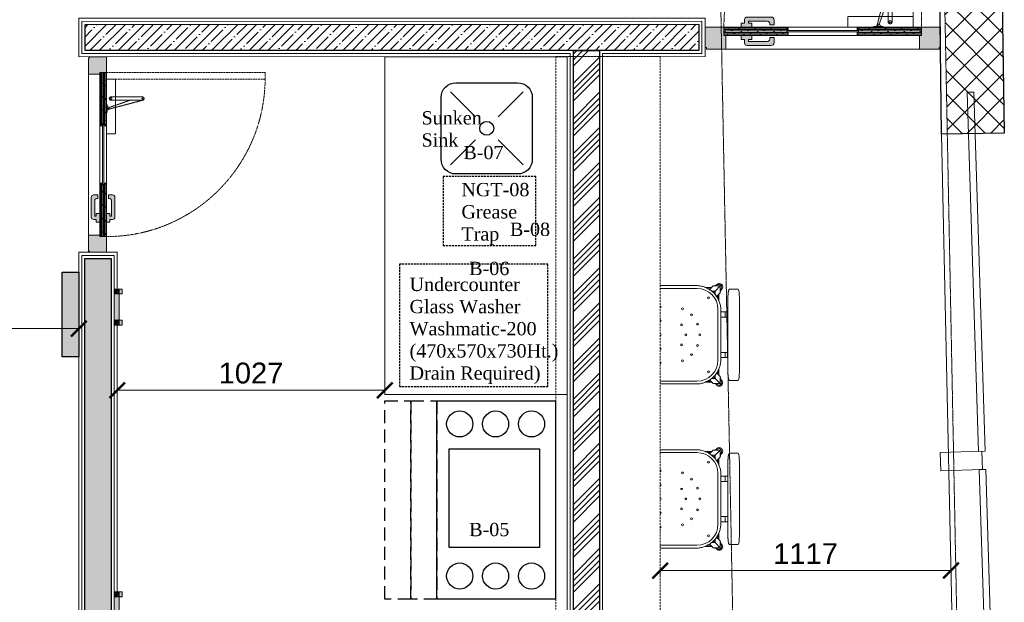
# Model space of a CAD drawing. Header units: millimetres. Extents: x 508219 to 745096, y 311341 to 352167.
# Tile 17 of 46: x 524442 to 528222, y 343081 to 345316. Entities that reach past the tile are written whole.
import ezdxf

# ---------------------------------------------------------------- set-up
doc = ezdxf.new("R2010")
doc.units = ezdxf.units.MM
doc.header["$PDMODE"] = 34
for name, pattern in [('( Hidden )', [0.375, 0.25, -0.125]), ('ACAD_ISO02W100', [15, 12, -3]), ('DASHED', [0.75, 0.5, -0.25]), ('DASHED2', [0.375, 0.25, -0.125])]:
    doc.linetypes.add(name, pattern=pattern)
doc.layers.get('0').update_dxf_attribs({"color": 252})
for name, color, linetype, lineweight in [('01_TEXT', 7, 'Continuous', 5), ('02_EQUIPMENT-TEXT', 7, 'Continuous', 0), ('A-Dimension', 42, 'Continuous', 9), ('A-DOOR', 8, 'Continuous', 9), ('A-GLAZ', 195, 'Continuous', 5), ('A-WALL', 12, 'Continuous', 30), ('A-Wall Hatch', 8, 'Continuous', 5), ('A-WORK-COUNTER', 180, 'Continuous', 5), ('Equipment Name', 7, 'Continuous', 0), ('PLASTER', 252, 'Continuous', 9), ('TILE', 44, 'Continuous', 0)]:
    doc.layers.add(name, color=color, linetype=linetype, lineweight=lineweight)
doc.layers.add('A - Furniture', color=7, linetype='Continuous', lineweight=5, true_color=0x0066cc)
doc.layers.add('Beam', color=7, linetype='ACAD_ISO02W100', lineweight=13, true_color=0x3f7f00)
doc.layers.add('EQUIPMENT', color=103, linetype='Continuous')
doc.layers.add('FOH-Dimension', color=8, linetype='Continuous')
doc.styles.add('CKD_Dimension Text', font='BOOKOSI.TTF')
doc.styles.add('PDF Arial', font='arial.ttf')
doc.styles.get("Standard").update_dxf_attribs({"font": 'arial.ttf'})
doc.styles.add('style12', font='BOOKOSI.TTF')
doc.dimstyles.new('DIM-60', dxfattribs={"dimtxt": 120, "dimasz": 60, "dimexe": 5, "dimexo": 0, "dimgap": 25, "dimtad": 1, "dimdec": 0, "dimzin": 0, "dimdsep": 46, "dimtxsty": 'Standard', "dimblk": 'ARCHTICK', "dimcen": 0.09, "dimclrd": 256, "dimclre": 252, "dimclrt": 256, "dimadec": 0, "dimazin": 0, "dimtfac": 1, "dimtdec": 0, "dimtofl": 0, "dimtmove": 0, "dimatfit": 3, "dimfxl": 0, "dimtolj": 1, "dimtzin": 0, "dimlwd": -1, "dimlwe": 0, "dimarcsym": 0})
pattern_1 = [(135, (658775.672, -3320978.1796), (-4.49012806, -4.49012806), []), (135, (658775.672, -3320973.6894), (-4.49012806, -4.49012806), [3.175, -1.5875])]

# ---------------------------------------------------------------- blocks, each defined once
blk = doc.blocks.new('System Panel - Glazed 10-1272926-Mezz')
for p, q in [((525, 12.5), (-525, 12.5)), ((-525, 12.5), (-525, -12.5)), ((525, -12.5), (525, 12.5)), ((-525, -12.5), (525, -12.5))]:
    blk.add_line(p, q)
blk = doc.blocks.new('System Panel - Glazed 10-1275314-Mezz')
for p, q in [((689.2, 12.5), (-689.2, 12.5)), ((-689.2, 12.5), (-689.2, -12.5)), ((689.2, -12.5), (689.2, 12.5)), ((-689.2, -12.5), (689.2, -12.5))]:
    blk.add_line(p, q)
blk = doc.blocks.new('Rectangular Mullion - 70 x 160 x O_80mm-1272893-Mezz')
for p, q in [((-35, 0), (35, 0)), ((-35, -160), (-35, 0)), ((35, 0), (35, -160)), ((35, -160), (-35, -160))]:
    blk.add_line(p, q)
blk = doc.blocks.new('chair Stool 29in 735mm Industrial with Back - Dark Brown Pressboard WD0036 2-V19-1ST FLOOR - FF AND E PLAN')
for p, q in [((-165.1, 240.3), (-165.1, 218.4)), ((-165.1, 218.4), (-165.1, 210.9)), ((-133.3, 245), (133.3, 245)), ((165.1, 218.4), (165.1, 240.3)), ((165.1, 210.9), (165.1, 218.4)), ((-179.3, 178.3), (-176.6, 175.6)), ((-169.6, 180.3), (-156.6, 176.5)), ((-133.3, 203.4), (133.3, 203.4)), ((-82.6, 181.3), (-82.6, 194)), ((-82.6, 177.8), (-82.6, 181.3)), ((-82.6, 194), (-82.6, 203.4)), ((-63.5, 194), (-82.6, 194)), ((-63.5, 203.4), (-63.5, 194)), ((-63.5, 194), (-63.5, 181.3)), ((-63.5, 181.3), (-63.5, 177.8)), ((63.5, 194), (63.5, 203.4)), ((63.5, 181.3), (63.5, 194)), ((63.5, 194), (82.6, 194)), ((63.5, 177.8), (63.5, 181.3)), ((82.6, 203.4), (82.6, 194)), ((82.6, 194), (82.6, 181.3)), ((82.6, 181.3), (82.6, 177.8)), ((169.6, 180.3), (156.6, 176.5)), ((176.6, 175.6), (179.3, 178.3)), ((-177.6, 155.5), (-181.3, 168.6)), ((-176.6, 150.2), (-177.6, 155.5)), ((-176.6, 175.6), (-176.6, 150.2)), ((-157.7, 156.7), (-176.6, 175.6)), ((-151.2, 175.6), (-176.6, 175.6)), ((-176.6, 150.2), (-163.1, 136.7)), ((-171.5, 145.1), (-171.5, 120.2)), ((-170.6, 122.2), (-170.6, 144.1)), ((-157.7, 144), (-157.7, 156.7)), ((-157.7, 156.7), (-145, 156.7)), ((-151.3, 150.3), (-157.7, 156.7)), ((-151.2, 175.6), (-156.6, 176.5)), ((-137.9, 162.3), (-151.2, 175.6)), ((-122.4, 170.5), (-146.1, 170.5)), ((-145.2, 169.5), (-124.2, 169.5)), ((-131.9, 165.5), (-140.6, 165.5)), ((-133.6, 164.6), (-140.2, 164.6)), ((91.3, 167.5), (-91.3, 167.5)), ((88.4, 177.8), (-88.4, 177.8)), ((146.1, 170.5), (122.4, 170.5)), ((124.4, 169.5), (145.2, 169.5)), ((141.1, 165.5), (132.4, 165.5)), ((140.2, 164.6), (134.1, 164.6)), ((151.2, 175.6), (138, 162.4)), ((145, 156.7), (157.7, 156.7)), ((156.6, 176.5), (151.2, 175.6)), ((176.6, 175.6), (151.2, 175.6)), ((151.3, 150.3), (157.7, 156.7)), ((176.6, 175.6), (157.7, 156.7)), ((157.7, 156.7), (157.7, 144)), ((163, 136.6), (176.6, 150.2)), ((170.5, 144.1), (170.5, 122.3)), ((171.4, 120.3), (171.4, 145)), ((176.6, 150.2), (176.6, 175.6)), ((177.6, 155.5), (176.6, 150.2)), ((177.6, 155.5), (181.3, 168.6)), ((-166.6, 140.2), (-166.6, 130.5)), ((-165.7, 139.2), (-165.7, 132.1)), ((165.6, 131.7), (165.6, 139.2)), ((166.5, 130), (166.5, 140.1)), ((-177.8, 88.4), (-177.8, -41.8)), ((-167.5, 91.3), (-167.5, -41.9)), ((167.5, -42.2), (167.5, 91.3)), ((177.8, -42.2), (177.8, 88.4))]:
    blk.add_line(p, q)
at = {"flags": 128}
for points in [[(-165.1, 210.9), (-165, 209.9), (-164.6, 209), (-164.2, 208.3), (-163.7, 207.8), (-163.2, 207.4), (-162.7, 207.1), (-162.2, 206.8), (-161.7, 206.6), (-161.2, 206.4), (-160.6, 206.2), (-160.1, 206), (-159.5, 205.8), (-158.9, 205.6), (-158.2, 205.5), (-157.5, 205.3), (-156.8, 205.2), (-156.1, 205), (-155.3, 204.9), (-154.5, 204.8), (-153.6, 204.6), (-152.8, 204.5), (-151.9, 204.4), (-151, 204.3), (-150, 204.2), (-149, 204.1), (-148, 204), (-147, 203.9), (-146, 203.8), (-144.9, 203.8), (-143.8, 203.7), (-142.8, 203.6), (-141.7, 203.6), (-140.5, 203.5), (-139.4, 203.5), (-138.3, 203.5), (-137.1, 203.4), (-136, 203.4), (-134.8, 203.4), (-133.7, 203.4), (-133.3, 203.4)], [(165.1, 210.9), (165, 209.9), (164.6, 209), (164.2, 208.3), (163.7, 207.8), (163.2, 207.4), (162.7, 207.1), (162.2, 206.8), (161.7, 206.6), (161.2, 206.4), (160.6, 206.2), (160.1, 206), (159.5, 205.8), (158.9, 205.6), (158.2, 205.5), (157.5, 205.3), (156.8, 205.2), (156.1, 205), (155.3, 204.9), (154.5, 204.8), (153.6, 204.6), (152.8, 204.5), (151.9, 204.4), (151, 204.3), (150, 204.2), (149, 204.1), (148, 204), (147, 203.9), (146, 203.8), (144.9, 203.8), (143.8, 203.7), (142.8, 203.6), (141.7, 203.6), (140.5, 203.5), (139.4, 203.5), (138.3, 203.5), (137.1, 203.4), (136, 203.4), (134.8, 203.4), (133.7, 203.4), (133.3, 203.4)], [(-88.4, 177.8), (-92, 177.7), (-95.5, 177.5), (-99.1, 177.2), (-102.6, 176.7), (-106.2, 176), (-109.6, 175.2), (-113.1, 174.3), (-116.5, 173.3), (-119.9, 172.1), (-123.2, 170.7), (-126.5, 169.3), (-129.7, 167.7), (-132.8, 166), (-135.9, 164.1), (-138.9, 162.2), (-141.8, 160.1), (-144.6, 157.9), (-147.3, 155.6), (-150, 153.2), (-152.5, 150.7), (-155, 148.1), (-157.3, 145.4), (-159.5, 142.6), (-161.6, 139.7), (-163.6, 136.7), (-165.5, 133.7), (-167.2, 130.5), (-168.9, 127.3), (-170.4, 124.1), (-171.7, 120.8), (-173, 117.4), (-174, 114), (-175, 110.6), (-175.8, 107.1), (-176.5, 103.6), (-177, 100.1), (-177.4, 96.5), (-177.7, 92.9), (-177.8, 89.4), (-177.8, 88.4)], [(177.8, 88.4), (177.7, 92), (177.5, 95.5), (177.2, 99.1), (176.7, 102.6), (176, 106.2), (175.2, 109.6), (174.3, 113.1), (173.3, 116.5), (172.1, 119.9), (170.7, 123.2), (169.3, 126.5), (167.7, 129.7), (166, 132.8), (164.1, 135.9), (162.2, 138.9), (160.1, 141.8), (157.9, 144.6), (155.6, 147.3), (153.2, 150), (150.7, 152.5), (148.1, 155), (145.4, 157.3), (142.6, 159.5), (139.7, 161.6), (136.7, 163.6), (133.7, 165.5), (130.5, 167.2), (127.3, 168.9), (124.1, 170.4), (120.8, 171.7), (117.4, 173), (114, 174), (110.6, 175), (107.1, 175.8), (103.6, 176.5), (100.1, 177), (96.5, 177.4), (92.9, 177.7), (89.4, 177.8), (88.4, 177.8)]]:
    blk.add_lwpolyline(points, dxfattribs=at)
for centre, radius, start, end in [((-172.9, 171.9), 12.7, 45, 225), ((-172.9, 171.9), 8.98, 134.7537, 201.5297), ((-172.9, 171.9), 8.98, 68.4293, 134.7537), ((-172.9, 171.9), 8.98, 60.6195, 68.4293), ((-172.9, 171.9), 12.7, 26.153, 45), ((172.9, 171.9), 12.7, 135, 153.847), ((172.9, 171.9), 12.7, 315, 135), ((172.9, 171.9), 8.98, 111.5707, 119.3805), ((172.9, 171.9), 8.98, 45.2463, 111.5707), ((172.9, 171.9), 8.98, 338.4703, 45.2463), ((-172.9, 171.9), 12.7, 225, 243.7165), ((-91.3, 91.3), 76.2, 90, 180), ((91.3, 91.3), 76.2, 360, 90), ((172.9, 171.9), 12.7, 296.2835, 315), ((-133.3, 133.3), 3.3, 0, 180), ((-133.3, 133.3), 3.3, 180, 0), ((133.3, 133.3), 3.3, 0, 180), ((133.3, 133.3), 3.3, 180, 0), ((-71.8, 71.8), 3.3, 0, 180), ((-71.8, 71.8), 3.3, 180, 0), ((-38.9, 93.9), 3.3, 0, 180), ((-38.9, 93.9), 3.3, 180, 0), ((0, 101.6), 3.3, 0, 180), ((0, 101.6), 3.3, 180, 0), ((38.9, 93.9), 3.3, 0, 180), ((38.9, 93.9), 3.3, 180, 0), ((71.8, 71.8), 3.3, 0, 180), ((71.8, 71.8), 3.3, 180, 0), ((-93.9, 38.9), 3.3, 0, 180), ((-93.9, 38.9), 3.3, 180, 360), ((-35.9, 35.9), 3.3, 0, 180), ((-35.9, 35.9), 3.3, 180, 360), ((0, 50.8), 3.3, 0, 180), ((0, 50.8), 3.3, 180, 0), ((35.9, 35.9), 3.3, 0, 180), ((35.9, 35.9), 3.3, 180, 360), ((93.9, 38.9), 3.3, 0, 180), ((93.9, 38.9), 3.3, 180, 360), ((-101.6, -41.6), 3.3, 0, 180), ((-101.6, -41.6), 3.3, 354.2827, 0), ((-50.8, -41.6), 3.3, 0, 180), ((0, -41.6), 3.3, 0, 180), ((50.8, -41.6), 3.3, 0, 180), ((101.6, -41.6), 3.3, 0, 180)]:
    blk.add_arc(centre, radius, start, end)
for centre, start_param, end_param in [((-133.3, 240.3), 4.712389, 6.283185), ((133.3, 240.3), 3.141593, 4.712389)]:
    blk.add_ellipse(centre, major_axis=(-31.8, 0), ratio=0.147619, start_param=start_param, end_param=end_param)
blk = doc.blocks.new('door closer')
at = {"color": 14, "linetype": 'DASHED2', "lineweight": 9, "ltscale": 0.5}
for p, q in [((10736.43, -3996.01), (10716.43, -3996.01)), ((10716.43, -3996.01), (10716.43, -3999.19)), ((10725.64, -3996.14), (10725.64, -3996.01)), ((10728.64, -3996.14), (10728.64, -3996.01)), ((10736.43, -3999.19), (10736.43, -3996.01)), ((10722.88, -3999.31), (10722.88, -3997.66)), ((10727.44, -3996.77), (10724.13, -4009.27)), ((10726.86, -3996.83), (10724.13, -4004.67)), ((10724.13, -3999.31), (10724.13, -3997.66)), ((10728.52, -3996.26), (10725.76, -3996.26)), ((10716.55, -3999.31), (10736.31, -3999.31)), ((10722.88, -3999.31), (10722.88, -4009.19)), ((10724.13, -4009.19), (10724.13, -3999.31))]:
    blk.add_line(p, q, dxfattribs=at)
for centre, radius in [((10723.51, -3997.66), 0.338), ((10727.21, -3996.64), 0.123), ((10723.51, -4009.19), 0.214)]:
    blk.add_circle(centre, radius, dxfattribs=at)
for centre, radius, start, end in [((10723.51, -3997.66), 0.625, 360, 180), ((10725.76, -3996.14), 0.12, 180, 270), ((10717.05, -4005.46), 13.03, 41.9275, 44.9169), ((10727.11, -3996.33), 0.562, 229.3399, 295.6856), ((10727.25, -3996.61), 0.25, 295.6856, 334.162), ((10726.83, -3996.41), 0.711, 334.162, 5.5837), ((10728.32, -3996.27), 0.78, 179.2294, 185.0234), ((10728.52, -3996.14), 0.12, 270, 0), ((10716.55, -3999.19), 0.12, 180, 270), ((10736.31, -3999.19), 0.12, 270, 0), ((10723.51, -4009.19), 0.625, 180, 0)]:
    blk.add_arc(centre, radius, start, end, dxfattribs=at)
blk = doc.blocks.new('A$C68A023B9')
at = {"layer": '01_TEXT', "ltscale": 2}
h = blk.add_hatch(color=253, dxfattribs=at)
h.set_gradient(color1=(173, 173, 173), one_color=1, tint=1, name='SPHERICAL')
edge = h.paths.add_edge_path()
edge.add_arc((4.75, 1.25), 0.5, 270, 381.737)
edge.add_line((5.22, 1.44), (6, 1.44))
edge.add_line((6, 1.44), (6, 0.75))
edge.add_line((6, 0.75), (6, 0.5))
edge.add_arc((5.5, 0.5), 0.5, -90, 0, ccw=False)
edge.add_line((5.5, 0), (1.09, 0))
edge.add_arc((1.09, 0.5), 0.5, 180, 270, ccw=False)
edge.add_line((0.59, 0.5), (0.59, 0.75))
edge.add_line((0.59, 0.75), (0.59, 1.1))
edge.add_line((0.59, 1.1), (0, 1.1))
edge.add_line((0, 1.1), (0, 1.85))
edge.add_line((0, 1.85), (1.94, 1.85))
edge.add_line((1.94, 1.85), (1.94, 1.1))
edge.add_line((1.94, 1.1), (1.34, 1.1))
edge.add_line((1.34, 1.1), (1.34, 0.75))
edge.add_line((1.34, 0.75), (4.75, 0.75))
blk.add_lwpolyline([(4.75, 0.75, 0.530238), (5.22, 1.44), (6, 1.44), (6, 0.75), (6, 0.5, -0.414214), (5.5, 0), (1.09, 0, -0.414214), (0.59, 0.5), (0.59, 0.75), (0.59, 1.1), (0, 1.1), (0, 1.85), (1.94, 1.85), (1.94, 1.1), (1.34, 1.1), (1.34, 0.75)], format="xyb", close=True, dxfattribs=at)
blk = doc.blocks.new('STORE ROOM DOOR')
at = {"layer": '01_TEXT', "ltscale": 100}
h = blk.add_hatch(dxfattribs=at)
h.set_pattern_fill('DOTS', color=256, scale=58.874347, style=0)
h.set_pattern_definition([(180, (-8687243.8554, 297332.053), (-1.8398233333, 3.6796466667), [0, -3.6796466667])])
h.paths.add_polyline_path([(1212844, 1245175), (1212837.2, 1245175), (1212837.2, 1245204.6), (1212769, 1245204.6), (1212769, 1245130.6), (1212773.9, 1245130.6), (1212773.9, 1245125.6), (1212844, 1245125.6)])
h.paths.add_polyline_path([(1213544.5, 1245175), (1213551.3, 1245175), (1213551.3, 1245204.7), (1213619.5, 1245204.7), (1213619.5, 1245130.6), (1213614.5, 1245130.6), (1213614.5, 1245125.7), (1213544.5, 1245125.7)])
at = {"layer": '01_TEXT', "lineweight": 9, "ltscale": 100}
h = blk.add_hatch(dxfattribs=at)
h.set_pattern_fill('DOLMIT', color=251, scale=19.624782, style=0)
h.set_pattern_definition([(0, (-8687997.237, 297395.8334), (0, 4.9061955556), []), (45, (-8687997.237, 297395.833), (-9.812391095, 9.812391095), [6.938408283, -13.876834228])])
h.paths.add_polyline_path([(1213069.3, 1245175), (1213069.3, 1245187.3), (1213064.4, 1245187.3), (1213064.4, 1245204.6), (1212837.2, 1245204.6), (1212837.2, 1245175)])
h.paths.add_polyline_path([(1213319.2, 1245175), (1213319.2, 1245187.3), (1213324.1, 1245187.3), (1213324.1, 1245204.6), (1213551.3, 1245204.7), (1213551.3, 1245175)])
at = {"layer": '01_TEXT', "ltscale": 100}
for p, q in [((1213069.3, 1245204.6), (1213064.4, 1245192.3)), ((1213064.4, 1245204.6), (1213069.3, 1245192.3)), ((1213319.2, 1245204.6), (1213324.1, 1245192.3)), ((1213324.1, 1245204.6), (1213319.2, 1245192.3))]:
    blk.add_line(p, q, dxfattribs=at)
at = {"layer": '01_TEXT', "color": 251, "lineweight": 15, "ltscale": 100}
for p, q in [((1213319.2, 1245204.6), (1213069.3, 1245204.6)), ((1213319.2, 1245175), (1213069.3, 1245175))]:
    blk.add_line(p, q, dxfattribs=at)
at = {"layer": '01_TEXT', "color": 32, "ltscale": 0.3}
blk.add_line((1212844, 1245125.6), (1213544.5, 1245125.6), dxfattribs=at)
at = {"layer": '01_TEXT', "color": 251, "linetype": 'DASHED2'}
blk.add_lwpolyline([(1213551.3, 1245204.7), (1213551.3, 1245895.1), (1213521.6, 1245895.1), (1213521.6, 1245204.7)], close=True, dxfattribs=at)
at = {"layer": '01_TEXT', "ltscale": 100}
for points in [[(1212844, 1245175), (1212837.2, 1245175), (1212837.2, 1245204.6), (1212769, 1245204.6), (1212769, 1245130.6), (1212773.9, 1245130.6), (1212773.9, 1245125.6), (1212844, 1245125.6)], [(1213069.3, 1245192.3), (1213064.4, 1245192.3), (1213064.4, 1245204.6), (1213069.3, 1245204.6)], [(1213319.2, 1245192.3), (1213324.1, 1245192.3), (1213324.1, 1245204.6), (1213319.2, 1245204.6)], [(1213544.5, 1245175), (1213551.3, 1245175), (1213551.3, 1245204.7), (1213619.5, 1245204.7), (1213619.5, 1245130.6), (1213614.5, 1245130.6), (1213614.5, 1245125.7), (1213544.5, 1245125.7)]]:
    blk.add_lwpolyline(points, close=True, dxfattribs=at)
for points in [[(1213069.3, 1245175), (1213069.3, 1245187.3), (1213064.4, 1245187.3), (1213064.4, 1245204.6), (1212837.2, 1245204.6), (1212837.2, 1245175), (1213069.3, 1245175)], [(1213319.2, 1245175), (1213319.2, 1245187.3), (1213324.1, 1245187.3), (1213324.1, 1245204.6), (1213551.3, 1245204.7), (1213551.3, 1245175), (1213319.2, 1245175)]]:
    blk.add_lwpolyline(points, dxfattribs=at)
at = {"layer": '01_TEXT', "lineweight": 18, "ltscale": 2}
blk.add_lwpolyline([(1213324.1, 1245187.3), (1213064.4, 1245187.3), (1213064.4, 1245192.3), (1213324.1, 1245192.3)], close=True, dxfattribs=at)
at = {"layer": '01_TEXT'}
blk.add_lwpolyline([(1213614.5, 1245125.7), (1213609.6, 1245125.7)], dxfattribs=at)
at = {"layer": '01_TEXT', "color": 251, "linetype": 'DASHED2'}
blk.add_arc((1213527.7, 1245204.6), 690.5, 90.5051, 180, dxfattribs=at)
at = {"layer": '01_TEXT', "xscale": 11.84344983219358, "yscale": 11.84344983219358, "zscale": 11.84344983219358, "rotation": 180}
blk.add_blockref('door closer', (1340441.1, 1197878.1), dxfattribs=at)
at = {"layer": '01_TEXT', "ltscale": 50, "xscale": -19.73908305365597, "yscale": 19.73908305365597, "zscale": 19.73908305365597, "rotation": 180}
blk.add_blockref('A$C68A023B9', (1212899.9, 1245241.2), dxfattribs=at)
at = {"layer": '01_TEXT', "ltscale": 50, "xscale": 19.73908305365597, "yscale": 19.73908305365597, "zscale": 19.73908305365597}
blk.add_blockref('A$C68A023B9', (1212899.9, 1245138.4), dxfattribs=at)
blk = doc.blocks.new('_ArchTick')
at = {"color": 0, "linetype": 'ByBlock', "const_width": 0.15}
blk.add_lwpolyline([(-0.5, -0.5), (0.5, 0.5)], dxfattribs=at)
blk = doc.blocks.new('*D266')
at = {"layer": 'A-Dimension', "color": 252, "linetype": '( Hidden )', "lineweight": 0, "transparency": 16777216}
for p, q in [((524816.5, 343878.2), (524816.5, 343899)), ((525843.3, 343878.2), (525843.3, 343899))]:
    blk.add_line(p, q, dxfattribs=at)
at = {"layer": 'A-Dimension', "transparency": 16777216}
blk.add_line((525843.3, 343894), (524816.5, 343894), dxfattribs=at)
at = {"layer": 'DEFPOINTS', "color": 0, "transparency": 16777216}
for p in [(524816.5, 343894), (524816.5, 343878.2), (525843.3, 343878.2)]:
    blk.add_point(p, dxfattribs=at)
at = {"layer": 'A-Dimension', "transparency": 16777216, "xscale": 60, "yscale": 60, "zscale": 60, "rotation": 180}
blk.add_blockref('_ArchTick', (524816.5, 343894), dxfattribs=at)
at = {"layer": 'A-Dimension', "transparency": 16777216, "xscale": 60, "yscale": 60, "zscale": 60}
blk.add_blockref('_ArchTick', (525843.3, 343894), dxfattribs=at)
at = {"layer": 'A-Dimension', "transparency": 16777216, "insert": (525329.9, 343959.8), "char_height": 80, "attachment_point": 5}
blk.add_mtext('\\A1;1027', dxfattribs=at)
blk = doc.blocks.new('A$Cfae97404')
at = {"layer": 'EQUIPMENT', "linetype": 'DASHED', "ltscale": 100}
for points in [[(0, 0), (0, 760), (100, 760), (100, 0)], [(100, 0), (100, 760), (200, 760), (200, 0)]]:
    blk.add_lwpolyline(points, close=True, dxfattribs=at)
at = {"layer": 'EQUIPMENT', "linetype": 'Continuous'}
for points in [[(200, 0), (200, 760), (655.9, 760), (655.9, 0)], [(247.3, 198.1), (247.3, 576.6), (593.8, 576.6), (593.8, 198.1)]]:
    blk.add_lwpolyline(points, close=True, dxfattribs=at)
for centre in [(287.5, 671.7), (425.5, 671.7), (563.5, 671.7), (287.5, 88.3), (425.5, 88.3), (563.5, 88.3)]:
    blk.add_circle(centre, 50, dxfattribs=at)
blk = doc.blocks.new('*D250')
at = {"layer": 'A-Dimension', "color": 252, "linetype": '( Hidden )', "lineweight": 0, "transparency": 16777216}
for p, q in [((523857.6, 344127.9), (523857.6, 344135.7)), ((524668.5, 344127.9), (524668.5, 344135.7))]:
    blk.add_line(p, q, dxfattribs=at)
at = {"layer": 'A-Dimension', "transparency": 16777216}
blk.add_line((523857.6, 344130.7), (524668.5, 344130.7), dxfattribs=at)
at = {"layer": 'DEFPOINTS', "color": 0, "transparency": 16777216}
for p in [(523857.6, 344127.9), (524668.5, 344130.7), (524668.5, 344127.9)]:
    blk.add_point(p, dxfattribs=at)
at = {"layer": 'A-Dimension', "transparency": 16777216, "xscale": 60, "yscale": 60, "zscale": 60, "rotation": 180}
blk.add_blockref('_ArchTick', (523857.6, 344130.7), dxfattribs=at)
at = {"layer": 'A-Dimension', "transparency": 16777216, "xscale": 60, "yscale": 60, "zscale": 60}
blk.add_blockref('_ArchTick', (524668.5, 344130.7), dxfattribs=at)
at = {"layer": 'A-Dimension', "transparency": 16777216, "insert": (524263.1, 344196.6), "char_height": 80, "attachment_point": 5}
blk.add_mtext('\\A1;811', dxfattribs=at)
blk = doc.blocks.new('*D268')
at = {"layer": 'A-Dimension', "color": 252, "linetype": '( Hidden )', "lineweight": 0, "transparency": 16777216}
for p, q in [((526900.1, 343177.9), (526900.1, 343207.2)), ((528016.9, 343202.2), (528016.9, 343207.2))]:
    blk.add_line(p, q, dxfattribs=at)
at = {"layer": 'A-Dimension', "transparency": 16777216}
blk.add_line((526900.1, 343202.2), (528016.9, 343202.2), dxfattribs=at)
at = {"layer": 'DEFPOINTS', "color": 0, "transparency": 16777216}
for p in [(528016.9, 343202.2), (528016.9, 343202.2), (526900.1, 343177.9)]:
    blk.add_point(p, dxfattribs=at)
at = {"layer": 'A-Dimension', "transparency": 16777216, "xscale": 60, "yscale": 60, "zscale": 60, "rotation": 180}
blk.add_blockref('_ArchTick', (526900.1, 343202.2), dxfattribs=at)
at = {"layer": 'A-Dimension', "transparency": 16777216, "xscale": 60, "yscale": 60, "zscale": 60}
blk.add_blockref('_ArchTick', (528016.9, 343202.2), dxfattribs=at)
at = {"layer": 'A-Dimension', "transparency": 16777216, "insert": (527458.5, 343267.3), "char_height": 80, "attachment_point": 5}
blk.add_mtext('\\A1;1117', dxfattribs=at)

msp = doc.modelspace()

# ---------------------------------------------------------------- hatches: boundary and pattern name
at = {"true_color": 0x808080}
h = msp.add_hatch(color=8, dxfattribs=at)
h.dxf.hatch_style = 1
h.paths.add_polyline_path([(524823.39269, 342982.5308), (524823.39269, 343001.5308), (524835.29968, 343001.5308), (524835.29968, 342982.5308)])
h.paths.add_polyline_path([(524804.4857, 343001.5308), (524804.4866, 343101.5308), (524823.39359, 343101.5308), (524823.39269, 343001.5308)])
h.paths.add_polyline_path([(524823.39359, 343101.5308), (524823.39359, 343120.5308), (524835.30057, 343120.5308), (524835.30057, 343101.5308)])
h.paths.add_polyline_path([(524823.40141, 344144.53077), (524823.40141, 344163.53077), (524835.3084, 344163.53077), (524835.3084, 344144.53077)])
h.paths.add_polyline_path([(524823.4023, 344263.53054), (524823.4023, 344282.46989), (524835.30929, 344282.46989), (524835.30929, 344263.53054)])
h.paths.add_polyline_path([(524804.49442, 344163.53077), (524804.49442, 344263.53054), (524823.40141, 344263.53054), (524823.40141, 344163.53077)])
h = msp.add_hatch(dxfattribs=at)
h.set_pattern_fill('ANSI33', color=8, angle=90)
h.set_pattern_definition(pattern_1)
h.paths.add_polyline_path([(524804.49531, 344263.53054), (524804.49531, 344282.46989), (524823.4023, 344282.46989), (524823.4023, 344263.53054)])
h.paths.add_polyline_path([(524804.49442, 344144.53077), (524804.49442, 344163.53077), (524823.40141, 344163.53077), (524823.40141, 344144.53077)])
h = msp.add_hatch(dxfattribs=at)
h.set_pattern_fill('ANSI33', color=8, angle=90)
h.set_pattern_definition(pattern_1)
h.paths.add_polyline_path([(524804.4866, 343101.5308), (524804.4866, 343120.5308), (524823.39359, 343120.5308), (524823.39359, 343101.5308)])
h.paths.add_polyline_path([(524804.4857, 342982.5308), (524804.4857, 343001.5308), (524823.39269, 343001.5308), (524823.39269, 342982.5308)])
h.paths.add_polyline_path([(524804.48369, 342713.53054), (524804.48369, 342732.53054), (524823.39068, 342732.53054), (524823.39068, 342713.53054)])
h.paths.add_polyline_path([(524804.48279, 342594.53054), (524804.48279, 342613.53054), (524823.38978, 342613.53054), (524823.38978, 342594.53054)])
at = {"layer": 'A-Wall Hatch', "ltscale": 0.25}
h = msp.add_hatch(dxfattribs=at)
h.set_pattern_fill('ANSI37', color=256, scale=20)
h.set_pattern_definition([(45, (-3055861.37, 195079.82), (-44.9012806, 44.9012806), []), (135, (-3055861.37, 195079.82), (-44.9012806, -44.9012806), [])])
h.paths.add_polyline_path([(519877.79113, 348478.09677), (513682.09672, 348388.65104), (513684.9015, 348186.38078), (513684.9339, 348186.38077), (518551.78534, 348256.64232), (518551.78541, 348257.36937), (518601.78541, 348257.36416), (518601.78189, 348223.57335), (518602.21839, 348186.37559), (518602.81026, 348186.37553), (518602.80505, 348136.3803), (518602.94586, 348136.3803), (518602.94586, 348124.38019), (518603.05386, 348115.17684), (518833.03776, 348117.9283), (518831.38966, 348258.38209), (519880.35529, 348271.6741)])
h.paths.add_polyline_path([(518838.72773, 347633.02044), (518608.74396, 347630.26899), (518614.52832, 347137.32774), (518619.67758, 347137.32774), (518619.67759, 347087.32774), (518615.11504, 347087.32774), (518620.65003, 346615.63837), (518621.51837, 346615.63844), (518621.51837, 346541.63847), (518621.86961, 346511.70605), (518854.148, 346514.61199), (518851.25146, 346744.59375), (518849.15296, 346744.56749)])
h.paths.add_polyline_path([(521470.2131, 346777.35843), (519352.5756, 346750.86559), (519355.43347, 346520.88335), (521475.48203, 346534.49749)])
h.paths.add_polyline_path([(527076.62531, 348582.02459), (519877.79113, 348478.09677), (519880.35529, 348271.6741), (522036.02147, 348298.9897), (522041.26802, 347879.60709), (522267.75711, 347882.43342), (522267.75711, 348161.64934), (522265.99452, 348302.53711), (524550.64202, 348329.63335), (524673.57749, 348331.40814), (524685.57752, 348331.58138), (524685.57752, 348331.2337), (527081.6086, 348359.65097)])
h.paths.add_polyline_path([(528167.90782, 348344.8946), (527939.63298, 348342.47751), (527944.24218, 347951.19677), (527956.90809, 347951.19677), (527956.90809, 347251.19677), (527956.14941, 347251.19677), (528002.66285, 344877.64216), (528221.51189, 344880.4644)])
h = msp.add_hatch(dxfattribs=at)
h.set_pattern_fill('ANSI35', color=256, scale=8)
h.set_pattern_definition([(45, (-2916883.187, 194076.45), (-35.9210245, 35.9210245), []), (45, (-2916847.266, 194076.45), (-35.9210245, 35.9210245), [63.5, -12.7, 0, -12.7])])
h.paths.add_polyline_path([(527048.77523, 345198.18046), (524692.55377, 345197.61696), (524692.55377, 345297.61696), (527048.77523, 345298.18046)])
h = msp.add_hatch(dxfattribs=at)
h.set_pattern_fill('ANSI34', color=256, scale=5)
h.set_pattern_definition([(45, (-2916883.19, 194995.84), (-67.351921, 67.351921), []), (45, (-2916860.74, 194995.84), (-67.351921, 67.351921), []), (45, (-2916838.29, 194995.84), (-67.351921, 67.351921), []), (45, (-2916815.835, 194995.84), (-67.351921, 67.351921), [])])
h.paths.add_polyline_path([(524792.30882, 340567.43267), (524792.30882, 340667.43267), (526567.88481, 340667.43267), (526567.30071, 345198.06471), (526667.30071, 345198.08983), (526667.8967, 340567.43267)])
h = msp.add_hatch(dxfattribs=at)
h.set_pattern_fill('ANSI35', color=256, scale=8)
h.set_pattern_definition([(45, (-2916883.187, 194995.84), (-35.9210245, 35.9210245), []), (45, (-2916847.266, 194995.84), (-35.9210245, 35.9210245), [63.5, -12.7, 0, -12.7])])
h.paths.add_polyline_path([(524792.47351, 344399.62792), (524792.45938, 339483.93956), (524692.45998, 339483.93956), (524692.51992, 344399.62792)])
at = {"layer": 'FOH-Dimension', "true_color": 0x565656}
h = msp.add_hatch(color=251, dxfattribs=at)
h.dxf.hatch_style = 1
h.paths.add_polyline_path([(524604.53984, 344347.82741), (524668.54113, 344347.82741), (524668.54113, 344021.93297), (524604.53984, 344021.93297)])

# ---------------------------------------------------------------- linework, layer by layer
at = {"layer": 'A-GLAZ'}
msp.add_lwpolyline([(527980.45135, 344877.35572), (528202.32213, 334689.13979)], dxfattribs=at)
at = {"layer": 'A-WALL'}
msp.add_lwpolyline([(528167.90782, 348344.8946), (528221.51189, 344880.4644), (527980.45135, 344877.35572), (527931.77295, 349009.72452)], dxfattribs=at)
at = {"layer": 'A-WALL', "ltscale": 0.25}
for points in [[(527048.77523, 345198.18046), (524692.55377, 345197.61696), (524692.55377, 345297.61696), (527048.77523, 345298.18046)], [(524792.30882, 340567.43267), (524792.30882, 340667.43267), (526567.88481, 340667.43267), (526567.30071, 345198.06471), (526667.30071, 345198.08983), (526667.8967, 340567.43267)], [(524792.49642, 344399.62792), (524792.45938, 339483.93956), (524692.45998, 339483.93956), (524692.49702, 344399.62792)]]:
    msp.add_lwpolyline(points, close=True, dxfattribs=at)
at = {"layer": 'A-WORK-COUNTER', "linetype": 'DASHED', "ltscale": 15}
msp.add_lwpolyline([(526900.0228, 345174.13991), (526900.27783, 340335.00307), (524816.45938, 340335.00307), (524816.45938, 340735.00307), (526500.25586, 340735.00056), (526500.23207, 345174.14405), (526900.0228, 345174.13991)], dxfattribs=at)
at = {"layer": 'A-WORK-COUNTER', "ltscale": 0.25}
msp.add_lwpolyline([(526543.30339, 345173.96958), (525843.30339, 345173.96958), (525843.32024, 343878.15745), (526543.32024, 343878.15745)], close=True, dxfattribs=at)
at = {"layer": 'Beam', "ltscale": 0.5}
for p, q in [((527082.20984, 347967.58769), (527342.43173, 334688.60933)), ((527942.11008, 347967.58769), (528202.33197, 334688.60933))]:
    msp.add_line(p, q, dxfattribs=at)
at = {"layer": 'EQUIPMENT'}
for p, q in [((526191.04309, 344942.64311), (526095.15497, 345038.53228)), ((526278.31713, 344942.64311), (526374.20524, 345038.53228)), ((526191.04309, 344855.36811), (526095.15497, 344759.47894)), ((526278.31713, 344855.36811), (526374.20524, 344759.47894))]:
    msp.add_line(p, q, dxfattribs=at)
msp.add_lwpolyline([(526409.68076, 345017.68927), (526409.67946, 344780.32002, -0.4142135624), (526353.36377, 344724.00495), (526115.99452, 344724.00626, -0.4142135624), (526059.67946, 344780.32195), (526059.68076, 345017.69119, -0.4142135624), (526115.99645, 345074.00626), (526353.36569, 345074.00495, -0.4142135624)], format="xyb", close=True, dxfattribs=at)
at = {"layer": 'EQUIPMENT', "linetype": 'DASHED', "ltscale": 15}
for points in [[(526067.93301, 344714.29878), (526067.93301, 344449.29878), (526422.93301, 344449.29878), (526422.93301, 344714.29878)], [(526469.41232, 343908.14576), (526469.41232, 344378.14576), (525899.41232, 344378.14576), (525899.41232, 343908.14576)]]:
    msp.add_lwpolyline(points, close=True, dxfattribs=at)
at = {"layer": 'EQUIPMENT'}
msp.add_lwpolyline([(524604.53984, 344347.82741), (524668.54113, 344347.82741), (524668.54113, 344021.93297), (524604.53984, 344021.93297)], close=True, dxfattribs=at)
msp.add_circle((526234.68011, 344899.00561), 26.70857, dxfattribs=at)
at = {"layer": 'PLASTER'}
for points in [[(526555.30183, 345186.06074), (524680.55377, 345185.6167), (524680.55377, 345309.6167), (527060.77523, 345310.18046), (527060.77523, 345186.18046), (526679.30183, 345186.09011)], [(524816.45668, 340555.43267), (526679.89812, 340555.43267), (526679.30183, 345186.09011)], [(524816.45668, 340679.43267), (526555.88339, 340679.43267), (526555.30183, 345186.06074)], [(524804.46759, 340567.43267), (524804.45938, 339471.93956), (524680.45968, 339471.93956), (524680.54245, 344411.62814), (524804.49642, 344411.62814), (524804.46834, 340667.43267)]]:
    msp.add_lwpolyline(points, dxfattribs=at)
at = {"layer": 'TILE'}
for points in [[(527072.77523, 345174.18043), (524668.55377, 345173.61644), (524668.55377, 345321.61644), (527072.77523, 345322.18043)], [(524804.49442, 344163.53077), (524804.49442, 344263.53054), (524823.40141, 344263.53054), (524823.40141, 344163.53077)], [(524804.49531, 344263.53054), (524804.49531, 344282.46989), (524823.4023, 344282.46989), (524823.4023, 344263.53054)], [(524823.4023, 344263.53054), (524823.4023, 344282.46989), (524835.30929, 344282.46989), (524835.30929, 344263.53054)], [(524804.49442, 344144.53077), (524804.49442, 344163.53077), (524823.40141, 344163.53077), (524823.40141, 344144.53077)], [(524823.40141, 344144.53077), (524823.40141, 344163.53077), (524835.3084, 344163.53077), (524835.3084, 344144.53077)], [(524804.4866, 343101.5308), (524804.4866, 343120.5308), (524823.39359, 343120.5308), (524823.39359, 343101.5308)], [(524823.39359, 343101.5308), (524823.39359, 343120.5308), (524835.30057, 343120.5308), (524835.30057, 343101.5308)], [(524804.4857, 343001.5308), (524804.4866, 343101.5308), (524823.39359, 343101.5308), (524823.39269, 343001.5308)]]:
    msp.add_lwpolyline(points, close=True, dxfattribs=at)
for points in [[(524816.45668, 340691.43267), (526543.88196, 340691.43267), (526543.30337, 345174.1436)], [(524816.46966, 340555.43267), (524816.46203, 339453.15808), (524668.45935, 339453.15804), (524668.5424, 344423.62836), (524816.49642, 344423.62842)], [(524816.49642, 344423.62836), (524816.49544, 344282.46989)], [(524816.49449, 344144.5308), (524816.48741, 343120.5308)]]:
    msp.add_lwpolyline(points, dxfattribs=at)

# ---------------------------------------------------------------- block references
at = {"layer": 'A - Furniture', "color": 0, "xscale": 1.061609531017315, "yscale": 1.061609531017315, "zscale": 1.061609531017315, "rotation": 270}
for p in [(526944.62885, 344106.95532), (526944.62885, 343477.24978)]:
    msp.add_blockref('chair Stool 29in 735mm Industrial with Back - Dark Brown Pressboard WD0036 2-V19-1ST FLOOR - FF AND E PLAN', p, dxfattribs=at)
at = {"layer": 'A-DOOR', "xscale": 1.062158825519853, "yscale": 1.062158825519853, "zscale": 1.062158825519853}
msp.add_blockref('STORE ROOM DOOR', (-761080.53681, -977317.8247), dxfattribs=at)
at = {"layer": 'A-DOOR', "xscale": -0.8818885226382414, "yscale": 0.8818885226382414, "zscale": 0.8818885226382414, "rotation": 270}
msp.add_blockref('STORE ROOM DOOR', (-573356.52404, -725103.4461), dxfattribs=at)
at = {"layer": 'A-GLAZ', "rotation": 91.8203265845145}
for name, p in [('System Panel - Glazed 10-1275314-Mezz', (528113.49209, 344348.77187)), ('System Panel - Glazed 10-1272926-Mezz', (528154.28409, 343065.25326))]:
    msp.add_blockref(name, p, dxfattribs=at)
at = {"layer": 'A-GLAZ', "extrusion": (0, 0, -1), "rotation": 88.17967341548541}
msp.add_blockref('Rectangular Mullion - 70 x 160 x O_80mm-1272893-Mezz', (-528136.4955, 343624.97065), dxfattribs=at)
at = {"layer": 'EQUIPMENT', "linetype": 'DASHED', "ltscale": 100}
msp.add_blockref('A$Cfae97404', (525843.31181, 343093.15189), dxfattribs=at)

# ---------------------------------------------------------------- texts
at = {"layer": '02_EQUIPMENT-TEXT', "char_height": 60, "style": 'PDF Arial'}
for s, insert, width, attachment_point, rotation in [('\\pi-117.10109,l180,t242.89891;3 BOWL SINK', (513563.34079, 345121.22374), 657.7759891, 7, 359.98843701), ('\\pi-91.88963,l180,t268.11037;Pest-O-Flash', (524892.35728, 339517.59901), 657.7759891, 1, 90.01348026), ('\\pi7.62606;WALL SHELF - PIPE \\P\\pi-177.67408,l180,t182.32592;OVER 3 BOWL SINK', (513498.29047, 344601.99893), 796.9301501, 7, 359.98843701), ('\\pi162.8648;KDS', (516405.01165, 344160.39317), 487.557708, 1, 0.01348026), ('\\pi-18.097,l180,t341.903;CO2\\P\\pi-145.52538,t214.47462;CYLINDER', (516936.4706, 343685.11235), 487.557708, 1, 0.01348026)]:
    msp.add_mtext(s, dxfattribs=dict(at, insert=insert, width=width, attachment_point=attachment_point, rotation=rotation))
at = {"layer": 'Equipment Name', "color": 0, "char_height": 51, "width": 586.4354899, "attachment_point": 1, "style": 'style12'}
for s, insert in [('Sunken\\PSink', (525984.48924, 344964.84365)), ('NGT-08 \\PGrease \\PTrap', (526137.5256, 344689.44263)), ('Undercounter Glass Washer \\PWashmatic-200\\P(470x570x730Ht.)\\PDrain Required)', (525938.46686, 344325.90374))]:
    msp.add_mtext(s, dxfattribs=dict(at, insert=insert))
at = {"layer": 'Equipment Name', "linetype": 'Continuous', "lineweight": 5, "ltscale": 25, "char_height": 51, "width": 165.6476344, "attachment_point": 1, "rotation": 360, "style": 'CKD_Dimension Text'}
for s, insert in [('B-07', (526145.05713, 344831.83794)), ('B-08', (526323.73077, 344537.08538)), ('B-06', (526167.37312, 344387.00359)), ('B-05', (526167.37312, 343385.38517))]:
    msp.add_mtext(s, dxfattribs=dict(at, insert=insert))

# ---------------------------------------------------------------- dimensions: what is measured, and where the dimension line sits
at = {"layer": 'A-Dimension'}
for base, p1, p2, picture, middle in [((524668.53745, 344130.70519), (523857.56388, 344127.87143), (524668.53745, 344127.85788), '*D250', (524263.05067, 344196.55103)), ((524816.49265, 343893.96606), (525843.32024, 343878.15745), (524816.49265, 343878.16456), '*D266', (525329.90644, 343959.8119)), ((528016.93189, 343202.18396), (526900.12801, 343177.8631), (528016.93189, 343202.18396), '*D268', (527458.52995, 343267.34767))]:
    dim = msp.add_linear_dim(base=base, p1=p1, p2=p2, dimstyle='DIM-60', override={"dimtxt": 80}, dxfattribs=at)
    dim.commit()
    dim.dimension.update_dxf_attribs({"geometry": picture, "text_midpoint": middle})

doc.saveas('drawing.dxf')
